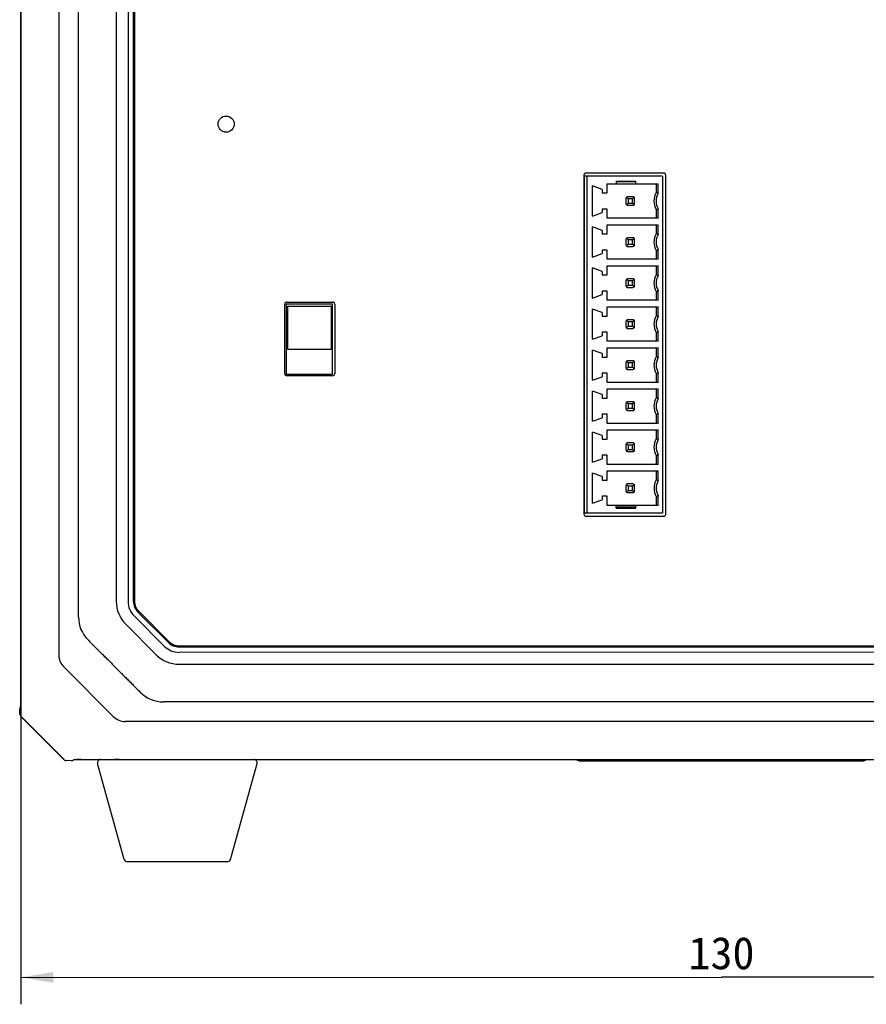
# Model space of a CAD drawing. Header units: millimetres. Extents: x -234 to 606, y -89 to 427.
# Tile 8 of 21: x 51 to 129, y 89 to 180. Entities that reach past the tile are written whole.
import ezdxf
from ezdxf.enums import TextEntityAlignment as Align

# ---------------------------------------------------------------- set-up
doc = ezdxf.new("R2010")
doc.units = ezdxf.units.MM
doc.header["$LTSCALE"] = 23.1
doc.layers.get('0').update_dxf_attribs({"linetype": 'CONTINUOUS'})
doc.layers.add('06_ALL_SURFS', color=7, linetype='CONTINUOUS')
doc.layers.add('51__DRAFT_DIMS', color=7, linetype='CONTINUOUS')
doc.styles.get("Standard").update_dxf_attribs({"font": 'simfang.ttf'})
doc.dimstyles.new('DIMSTYLE_1', dxfattribs={"dimtxt": 3, "dimasz": 3, "dimexe": 2.5, "dimexo": 0.5, "dimgap": 0.75, "dimtad": 1, "dimdec": 0, "dimdsep": 46, "dimtxsty": 'STANDARD', "dimblk": '_FILLED', "dimblk1": '_FILLED', "dimblk2": '_FILLED', "dimcen": 0.09, "dimclrt": 3, "dimazin": 2, "dimtp": 0.5, "dimtm": 0.5, "dimtfac": 1, "dimtdec": 0, "dimtofl": 0, "dimtmove": 0, "dimatfit": 3, "dimldrblk": '_FILLED', "dimfxl": 1, "dimtolj": 1, "dimarcsym": 0})

# ---------------------------------------------------------------- blocks, each defined once
blk = doc.blocks.new('_FILLED')
at = {"color": 0, "linetype": 'ByBlock'}
blk.add_solid([(0, 0), (-1, 0.167), (-1, -0.167)], dxfattribs=at)
blk = doc.blocks.new('*D1')
at = {"layer": '51__DRAFT_DIMS', "color": 4}
for p, q in [((50.646, 120.814), (50.65, 88.874)), ((180.656, 120.829), (180.66, 88.889)), ((50.65, 91.374), (115.655, 91.382)), ((180.659, 91.389), (115.655, 91.382))]:
    blk.add_line(p, q, dxfattribs=at)
at = {"layer": '51__DRAFT_DIMS', "color": 4, "xscale": 3, "yscale": 3, "zscale": 3}
for p, rotation in [((50.65, 91.374), 180.006539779), ((180.659, 91.389), 0.006539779)]:
    blk.add_blockref('_FILLED', p, dxfattribs=dict(at, rotation=rotation))
at = {"layer": '51__DRAFT_DIMS', "color": 3}
blk.add_text('130', height=3, dxfattribs=at).set_placement((115.655, 92.132), align=Align.CENTER)

msp = doc.modelspace()

# ---------------------------------------------------------------- linework, layer by layer
at = {"layer": '06_ALL_SURFS', "color": 7}
for p, q in [((50.647, 116.524), (50.63, 266.692)), ((50.639, 262.169), (50.655, 121.158)), ((54.153, 261.939), (54.169, 121.278)), ((59.48, 256.932), (59.495, 126.286)), ((60.58, 256.933), (60.595, 126.286)), ((61.095, 126.286), (61.08, 256.933)), ((61.18, 256.933), (61.195, 126.286)), ((102.888, 165.869), (102.892, 134.399)), ((110.188, 165.769), (102.948, 165.769)), ((102.952, 134.499), (102.948, 165.769)), ((110.288, 166.069), (103.088, 166.069)), ((103.192, 134.499), (103.188, 165.769)), ((110.188, 165.769), (110.192, 134.499)), ((110.492, 134.399), (110.488, 165.869)), ((104.588, 164.544), (103.688, 164.869)), ((103.689, 162.069), (103.688, 164.869)), ((105.038, 165.069), (109.788, 165.069)), ((105.038, 164.219), (105.038, 165.069)), ((105.888, 165.319), (107.688, 165.319)), ((105.888, 165.319), (105.888, 165.069)), ((107.688, 165.239), (105.888, 165.239)), ((107.688, 165.319), (107.688, 165.069)), ((109.588, 165.069), (109.588, 164.244)), ((109.788, 164.19), (109.788, 165.069)), ((104.588, 164.544), (104.588, 164.219)), ((104.588, 164.219), (105.038, 164.219)), ((106.788, 163.719), (106.788, 163.219)), ((106.988, 163.669), (106.832, 163.825)), ((107.438, 163.869), (106.938, 163.869)), ((107.388, 163.669), (106.988, 163.669)), ((106.988, 163.669), (106.988, 163.269)), ((107.388, 163.669), (107.544, 163.825)), ((107.388, 163.269), (107.388, 163.669)), ((107.588, 163.219), (107.588, 163.719)), ((106.832, 163.113), (106.988, 163.269)), ((106.939, 163.069), (107.439, 163.069)), ((106.988, 163.269), (107.388, 163.269)), ((107.388, 163.269), (107.545, 163.113)), ((109.789, 161.869), (109.789, 162.748)), ((103.689, 162.069), (104.589, 162.394)), ((105.039, 162.719), (104.589, 162.719)), ((104.589, 162.719), (104.589, 162.394)), ((105.039, 161.869), (105.039, 162.719)), ((109.789, 161.869), (105.039, 161.869)), ((109.589, 162.695), (109.589, 161.869)), ((104.589, 160.734), (103.689, 161.059)), ((103.689, 158.259), (103.689, 161.059)), ((105.039, 161.259), (109.789, 161.259)), ((105.039, 160.409), (105.039, 161.259)), ((109.589, 161.259), (109.589, 160.434)), ((109.789, 160.38), (109.789, 161.259)), ((104.589, 160.734), (104.589, 160.409)), ((104.589, 160.409), (105.039, 160.409)), ((106.989, 159.859), (106.833, 160.015)), ((107.439, 160.059), (106.939, 160.059)), ((107.389, 159.859), (107.545, 160.015)), ((106.789, 159.909), (106.789, 159.409)), ((106.833, 159.303), (106.989, 159.459)), ((106.939, 159.259), (107.439, 159.259)), ((107.389, 159.859), (106.989, 159.859)), ((106.989, 159.859), (106.989, 159.459)), ((106.989, 159.459), (107.389, 159.459)), ((107.389, 159.459), (107.389, 159.859)), ((107.389, 159.459), (107.545, 159.303)), ((107.589, 159.409), (107.589, 159.909)), ((103.689, 158.259), (104.589, 158.584)), ((105.039, 158.909), (104.589, 158.909)), ((104.589, 158.909), (104.589, 158.584)), ((105.039, 158.059), (105.039, 158.909)), ((109.589, 158.885), (109.589, 158.059)), ((109.789, 158.059), (109.789, 158.938)), ((109.789, 158.059), (105.039, 158.059)), ((105.039, 157.449), (109.789, 157.449)), ((105.039, 156.599), (105.039, 157.449)), ((109.589, 157.449), (109.589, 156.624)), ((109.789, 156.57), (109.789, 157.449)), ((104.589, 156.924), (103.689, 157.249)), ((103.689, 154.449), (103.689, 157.249)), ((104.589, 156.924), (104.589, 156.599)), ((104.589, 156.599), (105.039, 156.599)), ((106.789, 156.099), (106.789, 155.599)), ((106.989, 156.049), (106.833, 156.205)), ((106.833, 155.493), (106.989, 155.649)), ((107.439, 156.249), (106.939, 156.249)), ((106.939, 155.449), (107.439, 155.449)), ((107.389, 156.049), (106.989, 156.049)), ((106.989, 156.049), (106.989, 155.649)), ((106.989, 155.649), (107.389, 155.649)), ((107.389, 156.049), (107.545, 156.205)), ((107.389, 155.649), (107.389, 156.049)), ((107.389, 155.649), (107.545, 155.493)), ((107.589, 155.599), (107.589, 156.099)), ((103.689, 154.449), (104.589, 154.774)), ((105.039, 155.099), (104.589, 155.099)), ((104.589, 155.099), (104.589, 154.774)), ((105.04, 154.249), (105.039, 155.099)), ((109.589, 155.075), (109.59, 154.249)), ((109.79, 154.249), (109.789, 155.128)), ((75.124, 147.439), (75.124, 153.889)), ((75.274, 153.889), (75.274, 147.389)), ((79.574, 153.889), (75.274, 153.889)), ((75.323, 154.089), (79.573, 154.089)), ((75.424, 149.689), (75.424, 153.689)), ((75.424, 153.689), (79.424, 153.689)), ((79.424, 153.689), (79.424, 149.689)), ((79.574, 147.389), (79.574, 153.889)), ((79.774, 153.889), (79.774, 147.439)), ((109.79, 154.249), (105.04, 154.249)), ((105.04, 153.639), (109.79, 153.639)), ((105.04, 152.789), (105.04, 153.639)), ((109.59, 153.639), (109.59, 152.814)), ((109.79, 152.76), (109.79, 153.639)), ((104.59, 153.114), (103.69, 153.439)), ((103.69, 150.639), (103.69, 153.439)), ((104.59, 153.114), (104.59, 152.789)), ((104.59, 152.789), (105.04, 152.789)), ((106.79, 152.289), (106.79, 151.789)), ((106.99, 152.239), (106.834, 152.395)), ((106.834, 151.683), (106.99, 151.839)), ((107.44, 152.439), (106.94, 152.439)), ((107.39, 152.239), (106.99, 152.239)), ((106.99, 152.239), (106.99, 151.839)), ((106.99, 151.839), (107.39, 151.839)), ((107.39, 152.239), (107.546, 152.395)), ((107.39, 151.839), (107.39, 152.239)), ((107.39, 151.839), (107.546, 151.683)), ((107.59, 151.789), (107.59, 152.289)), ((103.69, 150.639), (104.59, 150.964)), ((105.04, 151.289), (104.59, 151.289)), ((104.59, 151.289), (104.59, 150.964)), ((105.04, 150.439), (105.04, 151.289)), ((106.94, 151.639), (107.44, 151.639)), ((109.59, 151.265), (109.59, 150.439)), ((109.79, 150.439), (109.79, 151.318)), ((109.79, 150.439), (105.04, 150.439)), ((79.424, 149.689), (75.424, 149.689)), ((104.59, 149.304), (103.69, 149.629)), ((103.69, 146.829), (103.69, 149.629)), ((104.59, 149.304), (104.59, 148.979)), ((105.04, 149.829), (109.79, 149.829)), ((105.04, 148.979), (105.04, 149.829)), ((109.59, 149.829), (109.59, 149.004)), ((109.79, 148.95), (109.79, 149.829)), ((104.59, 148.979), (105.04, 148.979)), ((106.79, 148.479), (106.79, 147.979)), ((106.99, 148.429), (106.834, 148.585)), ((107.44, 148.629), (106.94, 148.629)), ((107.39, 148.429), (106.99, 148.429)), ((106.99, 148.429), (106.99, 148.029)), ((107.39, 148.429), (107.546, 148.585)), ((107.39, 148.029), (107.39, 148.429)), ((107.59, 147.979), (107.59, 148.479)), ((75.274, 147.389), (79.574, 147.389)), ((79.574, 147.239), (75.324, 147.239)), ((105.04, 147.479), (104.59, 147.479)), ((104.59, 147.479), (104.59, 147.154)), ((105.04, 146.629), (105.04, 147.479)), ((106.834, 147.873), (106.99, 148.029)), ((106.94, 147.829), (107.44, 147.829)), ((106.99, 148.029), (107.39, 148.029)), ((107.39, 148.029), (107.546, 147.873)), ((109.59, 147.455), (109.59, 146.629)), ((109.79, 146.629), (109.79, 147.508)), ((103.69, 146.829), (104.59, 147.154)), ((109.79, 146.629), (105.04, 146.629)), ((104.591, 145.494), (103.69, 145.819)), ((103.691, 143.019), (103.69, 145.819)), ((104.591, 145.494), (104.591, 145.169)), ((105.04, 146.019), (109.79, 146.019)), ((105.041, 145.169), (105.04, 146.019)), ((109.59, 146.019), (109.591, 145.194)), ((109.791, 145.14), (109.79, 146.019)), ((104.591, 145.169), (105.041, 145.169)), ((106.791, 144.669), (106.791, 144.169)), ((106.991, 144.619), (106.835, 144.775)), ((107.441, 144.819), (106.941, 144.819)), ((107.391, 144.619), (106.991, 144.619)), ((106.991, 144.619), (106.991, 144.219)), ((107.391, 144.619), (107.547, 144.775)), ((107.391, 144.219), (107.391, 144.619)), ((107.591, 144.169), (107.591, 144.669)), ((105.041, 143.669), (104.591, 143.669)), ((104.591, 143.669), (104.591, 143.344)), ((105.041, 142.819), (105.041, 143.669)), ((106.835, 144.063), (106.991, 144.219)), ((106.941, 144.019), (107.441, 144.019)), ((106.991, 144.219), (107.391, 144.219)), ((107.391, 144.219), (107.547, 144.063)), ((109.591, 143.645), (109.591, 142.819)), ((109.791, 142.819), (109.791, 143.698)), ((103.691, 143.019), (104.591, 143.344)), ((109.791, 142.819), (105.041, 142.819)), ((104.591, 141.684), (103.691, 142.009)), ((103.691, 139.209), (103.691, 142.009)), ((105.041, 142.209), (109.791, 142.209)), ((105.041, 141.359), (105.041, 142.209)), ((109.591, 142.209), (109.591, 141.384)), ((109.791, 141.33), (109.791, 142.209)), ((104.591, 141.684), (104.591, 141.359)), ((104.591, 141.359), (105.041, 141.359)), ((106.791, 140.859), (106.791, 140.359)), ((106.991, 140.809), (106.835, 140.965)), ((107.441, 141.009), (106.941, 141.009)), ((107.391, 140.809), (106.991, 140.809)), ((106.991, 140.809), (106.991, 140.409)), ((107.391, 140.809), (107.547, 140.965)), ((107.391, 140.409), (107.391, 140.809)), ((107.591, 140.359), (107.591, 140.859)), ((106.835, 140.253), (106.991, 140.409)), ((106.941, 140.209), (107.441, 140.209)), ((106.991, 140.409), (107.391, 140.409)), ((107.391, 140.409), (107.547, 140.253)), ((103.691, 139.209), (104.591, 139.534)), ((105.041, 139.859), (104.591, 139.859)), ((104.591, 139.859), (104.591, 139.534)), ((105.041, 139.009), (105.041, 139.859)), ((109.791, 139.009), (105.041, 139.009)), ((109.591, 139.835), (109.591, 139.009)), ((109.791, 139.009), (109.791, 139.888)), ((104.591, 137.874), (103.691, 138.199)), ((103.692, 135.399), (103.691, 138.199)), ((105.041, 138.399), (109.791, 138.399)), ((105.041, 137.549), (105.041, 138.399)), ((109.591, 138.399), (109.591, 137.574)), ((109.791, 137.52), (109.791, 138.399)), ((104.591, 137.874), (104.591, 137.549)), ((104.591, 137.549), (105.041, 137.549)), ((106.991, 136.999), (106.835, 137.155)), ((107.441, 137.199), (106.941, 137.199)), ((107.391, 136.999), (107.548, 137.155)), ((106.791, 137.049), (106.792, 136.549)), ((106.835, 136.443), (106.992, 136.599)), ((106.942, 136.399), (107.442, 136.399)), ((107.391, 136.999), (106.991, 136.999)), ((106.991, 136.999), (106.992, 136.599)), ((106.992, 136.599), (107.392, 136.599)), ((107.392, 136.599), (107.391, 136.999)), ((107.392, 136.599), (107.548, 136.443)), ((107.592, 136.549), (107.591, 137.049)), ((103.692, 135.399), (104.592, 135.724)), ((105.042, 136.049), (104.592, 136.049)), ((104.592, 136.049), (104.592, 135.724)), ((105.042, 135.199), (105.042, 136.049)), ((109.592, 136.025), (109.592, 135.199)), ((109.792, 135.199), (109.792, 136.078)), ((102.952, 134.499), (110.192, 134.499)), ((109.792, 135.199), (105.042, 135.199)), ((105.892, 134.949), (105.892, 135.199)), ((107.692, 135.029), (105.892, 135.029)), ((105.892, 134.949), (107.692, 134.949)), ((107.692, 134.949), (107.692, 135.199)), ((103.092, 134.199), (110.292, 134.199)), ((61.505, 125.296), (64.334, 122.468)), ((64.404, 122.539), (61.576, 125.367)), ((61.151, 124.942), (63.98, 122.114)), ((63.202, 121.336), (60.374, 124.165)), ((65.324, 122.158), (165.974, 122.17)), ((65.324, 122.058), (165.974, 122.07)), ((50.652, 120.772), (50.651, 120.711)), ((50.651, 120.71), (50.651, 120.711)), ((50.651, 120.707), (50.651, 120.71)), ((50.651, 120.71), (50.653, 120.582)), ((50.683, 120.314), (50.651, 120.707)), ((50.654, 120.88), (50.652, 120.772)), ((50.655, 121.017), (50.654, 120.88)), ((50.655, 121.158), (50.655, 121.017)), ((165.974, 121.57), (65.324, 121.558)), ((50.653, 120.582), (50.654, 120.475)), ((50.654, 120.475), (50.654, 120.377)), ((50.654, 120.377), (50.655, 116.775)), ((59.223, 115.608), (54.65, 120.18)), ((65.324, 120.458), (165.975, 120.47)), ((50.537, 116.324), (50.537, 116.311)), ((50.551, 115.813), (50.537, 116.311)), ((50.537, 116.311), (50.537, 116.311)), ((50.581, 116.441), (50.65, 116.528)), ((50.647, 116.803), (50.655, 116.803)), ((50.649, 116.51), (50.648, 116.506)), ((50.648, 116.506), (50.648, 116.503)), ((50.648, 116.503), (50.648, 116.5)), ((50.648, 116.5), (50.648, 116.498)), ((50.648, 116.498), (50.648, 116.496)), ((50.65, 116.525), (50.649, 116.518)), ((50.649, 116.518), (50.649, 116.514)), ((50.649, 116.514), (50.649, 116.51)), ((50.651, 116.553), (50.65, 116.541)), ((50.65, 116.541), (50.65, 116.532)), ((50.65, 116.532), (50.65, 116.525)), ((50.652, 116.567), (50.651, 116.553)), ((50.653, 116.603), (50.652, 116.582)), ((50.652, 116.582), (50.652, 116.567)), ((50.654, 116.674), (50.653, 116.641)), ((50.653, 116.641), (50.653, 116.612)), ((50.653, 116.612), (50.653, 116.603)), ((50.655, 116.775), (50.654, 116.718)), ((50.654, 116.718), (50.654, 116.674)), ((54.676, 111.585), (50.63, 115.631)), ((54.586, 111.662), (50.706, 115.542)), ((170.982, 115.14), (60.322, 115.127)), ((55.572, 111.607), (55.485, 111.538)), ((55.537, 111.604), (55.538, 111.604)), ((55.538, 111.604), (55.54, 111.604)), ((55.54, 111.604), (55.542, 111.605)), ((55.542, 111.605), (55.544, 111.605)), ((55.549, 111.605), (55.552, 111.605)), ((55.552, 111.605), (55.556, 111.606)), ((55.556, 111.606), (55.56, 111.606)), ((55.56, 111.606), (55.567, 111.606)), ((55.567, 111.606), (55.575, 111.607)), ((55.568, 111.604), (175.736, 111.618)), ((55.575, 111.607), (55.583, 111.607)), ((55.583, 111.607), (55.593, 111.608)), ((55.593, 111.608), (55.604, 111.608)), ((55.604, 111.608), (55.621, 111.609)), ((55.621, 111.609), (55.639, 111.609)), ((55.639, 111.609), (55.665, 111.61)), ((55.665, 111.61), (55.694, 111.611)), ((55.694, 111.611), (55.733, 111.611)), ((55.733, 111.611), (55.778, 111.612)), ((55.778, 111.612), (55.837, 111.612)), ((56.239, 111.612), (55.837, 111.612)), ((55.847, 111.604), (55.847, 111.612)), ((56.239, 111.612), (59.399, 111.612)), ((59.751, 111.609), (59.358, 111.641)), ((59.399, 111.612), (59.495, 111.612)), ((59.495, 111.612), (59.628, 111.611)), ((59.628, 111.611), (59.754, 111.609)), ((59.751, 111.609), (59.754, 111.609)), ((59.754, 111.609), (59.755, 111.609)), ((59.755, 111.609), (59.844, 111.611)), ((59.844, 111.611), (59.953, 111.612)), ((59.953, 111.612), (60.091, 111.613)), ((60.091, 111.613), (171.103, 111.626)), ((102.21, 111.609), (102.215, 111.604)), ((128.745, 111.551), (102.559, 111.548)), ((55.355, 111.494), (54.859, 111.508)), ((60.239, 102.324), (57.766, 111.224)), ((70.083, 102.325), (72.555, 111.225)), ((102.559, 111.529), (128.745, 111.532)), ((128.745, 111.464), (102.559, 111.461)), ((69.794, 102.105), (60.528, 102.104))]:
    msp.add_line(p, q, dxfattribs=at)
for points in [[(50.648, 116.496), (50.647, 116.494), (50.647, 116.494), (50.647, 116.493), (50.647, 116.492), (50.647, 116.492), (50.647, 116.492)], [(50.551, 115.813), (50.551, 115.802), (50.552, 115.792), (50.554, 115.782), (50.555, 115.772), (50.557, 115.762), (50.56, 115.752), (50.562, 115.743), (50.566, 115.733), (50.569, 115.724), (50.573, 115.714), (50.577, 115.705), (50.582, 115.696), (50.587, 115.687), (50.592, 115.678), (50.597, 115.67), (50.603, 115.661), (50.609, 115.653), (50.616, 115.646), (50.623, 115.638), (50.63, 115.631)], [(54.676, 111.585), (54.683, 111.578), (54.691, 111.572), (54.699, 111.565), (54.707, 111.559), (54.715, 111.553), (54.724, 111.548), (54.733, 111.543), (54.741, 111.538), (54.751, 111.533), (54.76, 111.529), (54.769, 111.525), (54.779, 111.522), (54.788, 111.519), (54.798, 111.516), (54.808, 111.514), (54.818, 111.512), (54.828, 111.51), (54.838, 111.509), (54.848, 111.508), (54.859, 111.508)], [(55.536, 111.604), (55.536, 111.604), (55.536, 111.604), (55.536, 111.604), (55.536, 111.604), (55.536, 111.604), (55.537, 111.604), (55.537, 111.604)], [(55.544, 111.605), (55.547, 111.605), (55.549, 111.605)]]:
    msp.add_lwpolyline(points, dxfattribs=at)
msp.add_circle((69.69, 170.61), 0.75, dxfattribs=at)
for centre, radius, start, end in [((103.088, 165.869), 0.2, 90.00654, 180.00654), ((110.288, 165.869), 0.2, 0.00654, 90.00654), ((106.938, 163.719), 0.15, 90.00654, 180.00654), ((107.438, 163.719), 0.15, 0.00654, 90.00654), ((110.988, 163.469), 1.6, 151.05154, 208.96155), ((106.676, 152.95), 11.663, 74.52547, 75.54251), ((110.988, 163.469), 1.4, 149.00391, 211.00918), ((106.938, 163.219), 0.15, 180.00654, 270.00654), ((107.438, 163.219), 0.15, 270.00654, 0.00654), ((106.699, 173.896), 11.568, 284.46648, 285.49186), ((106.939, 159.909), 0.15, 90.00654, 180.00654), ((107.439, 159.909), 0.15, 0.00654, 90.00654), ((110.989, 159.659), 1.6, 151.05154, 208.96155), ((106.677, 149.14), 11.663, 74.52547, 75.54251), ((110.989, 159.659), 1.4, 149.00391, 211.00918), ((106.939, 159.409), 0.15, 180.00654, 270.00654), ((107.439, 159.409), 0.15, 270.00654, 0.00654), ((106.699, 170.086), 11.568, 284.46648, 285.49186), ((110.989, 155.849), 1.6, 151.05154, 208.96155), ((106.677, 145.33), 11.663, 74.52547, 75.54251), ((110.989, 155.849), 1.4, 149.00391, 211.00918), ((106.939, 156.099), 0.15, 90.00654, 180.00654), ((106.939, 155.599), 0.15, 180.00654, 270.00654), ((107.439, 156.099), 0.15, 0.00654, 90.00654), ((107.439, 155.599), 0.15, 270.00654, 0.00654), ((106.699, 166.276), 11.568, 284.46648, 285.49186), ((75.324, 153.889), 0.2, 90.00654, 180.00654), ((79.574, 153.889), 0.2, 0.00654, 90.00654), ((110.99, 152.039), 1.6, 151.05154, 208.96155), ((106.678, 141.52), 11.663, 74.52547, 75.54251), ((110.99, 152.039), 1.4, 149.00391, 211.00918), ((106.94, 152.289), 0.15, 90.00654, 180.00654), ((106.94, 151.789), 0.15, 180.00654, 270.00654), ((107.44, 152.289), 0.15, 0.00654, 90.00654), ((107.44, 151.789), 0.15, 270.00654, 0.00654), ((106.7, 162.466), 11.568, 284.46648, 285.49186), ((106.94, 148.479), 0.15, 90.00654, 180.00654), ((107.44, 148.479), 0.15, 0.00654, 90.00654), ((110.99, 148.229), 1.6, 151.05154, 208.96155), ((106.678, 137.71), 11.663, 74.52547, 75.54251), ((110.99, 148.229), 1.4, 149.00391, 211.00918), ((75.324, 147.439), 0.2, 180.00654, 270.00654), ((79.574, 147.439), 0.2, 270.00654, 0.00654), ((106.94, 147.979), 0.15, 180.00654, 270.00654), ((107.44, 147.979), 0.15, 270.00654, 0.00654), ((106.7, 158.656), 11.568, 284.46648, 285.49186), ((106.941, 144.669), 0.15, 90.00654, 180.00654), ((107.441, 144.669), 0.15, 0.00654, 90.00654), ((110.991, 144.419), 1.6, 151.05154, 208.96155), ((106.679, 133.9), 11.663, 74.52547, 75.54251), ((110.991, 144.419), 1.4, 149.00391, 211.00918), ((106.941, 144.169), 0.15, 180.00654, 270.00654), ((107.441, 144.169), 0.15, 270.00654, 0.00654), ((106.701, 154.846), 11.568, 284.46648, 285.49186), ((106.941, 140.859), 0.15, 90.00654, 180.00654), ((107.441, 140.859), 0.15, 0.00654, 90.00654), ((110.991, 140.609), 1.6, 151.05154, 208.96155), ((106.679, 130.09), 11.663, 74.52547, 75.54251), ((110.991, 140.609), 1.4, 149.00391, 211.00915), ((106.941, 140.359), 0.15, 180.00654, 270.00654), ((107.441, 140.359), 0.15, 270.00654, 0.00654), ((106.7, 151.039), 11.571, 284.46673, 285.49188), ((106.941, 137.049), 0.15, 90.00654, 180.00654), ((107.441, 137.049), 0.15, 0.00654, 90.00654), ((110.992, 136.799), 1.6, 151.05157, 208.96152), ((106.645, 126.151), 11.797, 74.52933, 75.53487), ((110.992, 136.799), 1.4, 149.00425, 211.00886), ((106.942, 136.549), 0.15, 180.00654, 270.00654), ((107.442, 136.549), 0.15, 270.00654, 0.00654), ((106.668, 147.35), 11.696, 284.4738, 285.488), ((103.092, 134.399), 0.2, 180.00654, 270.00654), ((110.292, 134.399), 0.2, 270.00654, 0.00654), ((62.495, 126.286), 3, 180.00654, 225.00654), ((62.495, 126.286), 1.9, 180.00654, 225.00654), ((62.495, 126.286), 1.4, 180.00654, 225.00654), ((62.495, 126.286), 1.3, 180.00654, 225.00654), ((58.995, 124.836), 3, 180.00464, 225.00842), ((65.323, 123.458), 1.3, 225.00654, 270.00654), ((65.323, 123.458), 1.9, 225.00654, 270.00654), ((65.323, 123.458), 1.4, 225.00654, 270.00654), ((65.323, 123.458), 3, 225.00654, 270.00654), ((63.874, 119.958), 3, 225.00467, 270.00844), ((50.737, 116.317), 0.2, 141.43031, 176.81959), ((50.847, 115.684), 0.2, 208.01373, 225.00654), ((54.728, 111.804), 0.2, 225.00654, 241.99935), ((58.055, 111.304), 0.3, 90.00654, 195.53065), ((72.265, 111.306), 0.3, 344.48243, 90.00654), ((102.559, 111.949), 0.487, 225.00654, 270.00654), ((102.559, 111.949), 0.42, 233.99398, 270.00654), ((102.559, 111.949), 0.401, 237.98042, 270.00654), ((128.745, 111.952), 0.42, 270.00654, 306.0191), ((128.745, 111.952), 0.401, 270.00654, 302.03265), ((128.745, 111.952), 0.487, 270.00654, 315.00654), ((55.361, 111.694), 0.2, 268.44373, 308.58377), ((60.528, 102.404), 0.3, 195.53065, 270.00654), ((69.794, 102.405), 0.3, 270.00654, 344.48243)]:
    msp.add_arc(centre, radius, start, end, dxfattribs=at)
for centre, major_axis, start_param, end_param in [((56.944, 121.458), (2.762, 0.371), 3.04563, 3.642834), ((60.5, 117.902), (0.37, 2.762), -3.642834, -3.04563)]:
    msp.add_ellipse(centre, major_axis=major_axis, ratio=0.717664, start_param=start_param, end_param=end_param, dxfattribs=at)
for points, knots in [([(55.995, 124.836), (55.992, 124.922), (55.988, 125.096), (55.988, 125.356), (55.988, 125.617), (55.988, 125.965), (55.988, 126.399), (55.988, 126.921), (55.988, 127.443), (55.988, 127.964), (55.988, 128.486), (55.988, 129.182), (55.988, 130.051), (55.989, 131.095), (55.989, 132.138), (55.989, 133.181), (55.989, 134.225), (55.989, 135.616), (55.989, 137.355), (55.989, 139.442), (55.989, 141.528), (55.99, 143.615), (55.99, 146.397), (55.99, 149.875), (55.99, 154.049), (55.99, 158.222), (55.99, 162.395), (55.99, 166.569), (55.99, 170.742), (55.989, 176.307), (55.989, 183.262), (55.988, 191.609), (55.987, 199.955), (55.986, 206.911), (55.985, 212.475), (55.984, 216.649), (55.983, 220.822), (55.982, 224.995), (55.981, 229.169), (55.98, 233.342), (55.979, 236.82), (55.979, 239.602), (55.978, 241.689), (55.977, 243.776), (55.977, 245.863), (55.976, 247.602), (55.976, 248.993), (55.975, 250.036), (55.975, 251.08), (55.975, 252.123), (55.974, 253.166), (55.974, 254.036), (55.974, 254.731), (55.974, 255.253), (55.974, 255.775), (55.973, 256.296), (55.973, 256.818), (55.973, 257.253), (55.973, 257.601), (55.973, 257.861), (55.973, 258.122), (55.977, 258.295), (55.98, 258.382)], [0, 0, 0, 0, 0.001945, 0.003896, 0.00585, 0.007803, 0.011709, 0.015616, 0.019522, 0.023429, 0.027335, 0.031242, 0.039055, 0.046868, 0.05468, 0.062493, 0.070306, 0.078119, 0.093745, 0.10937, 0.124996, 0.140621, 0.156247, 0.187498, 0.218749, 0.249999, 0.28125, 0.3125, 0.34375, 0.375, 0.4375, 0.5, 0.5625, 0.625, 0.656251, 0.687501, 0.718751, 0.750001, 0.781252, 0.812503, 0.843753, 0.859379, 0.875004, 0.89063, 0.906256, 0.921881, 0.929694, 0.937507, 0.94532, 0.953133, 0.960945, 0.968758, 0.972665, 0.976571, 0.980478, 0.984384, 0.988291, 0.992197, 0.99415, 0.996104, 0.998055, 1, 1, 1, 1]), ([(56.874, 122.714), (56.919, 122.666), (57.013, 122.568), (57.16, 122.42), (57.314, 122.267), (57.522, 122.061), (57.781, 121.804), (58.09, 121.497), (58.398, 121.191), (58.806, 120.784), (59.314, 120.276), (59.822, 119.768), (60.229, 119.36), (60.535, 119.052), (60.843, 118.743), (61.1, 118.484), (61.306, 118.276), (61.459, 118.123), (61.607, 117.976), (61.705, 117.881), (61.753, 117.836)], [0, 0, 0, 0, 0.028631, 0.05919, 0.090845, 0.122786, 0.186359, 0.249548, 0.312429, 0.375081, 0.5, 0.624919, 0.68757, 0.750452, 0.813641, 0.877214, 0.909155, 0.94081, 0.971369, 1, 1, 1, 1]), ([(167.425, 116.97), (167.291, 116.965), (167.089, 116.963), (166.82, 116.963), (166.618, 116.963), (166.415, 116.963), (166.146, 116.963), (165.808, 116.963), (165.404, 116.963), (164.865, 116.963), (164.19, 116.963), (163.381, 116.963), (162.572, 116.964), (161.763, 116.964), (160.684, 116.964), (159.336, 116.964), (157.718, 116.964), (156.1, 116.964), (154.482, 116.965), (152.864, 116.965), (150.706, 116.965), (148.009, 116.965), (144.773, 116.965), (141.537, 116.966), (138.301, 116.966), (135.065, 116.966), (131.829, 116.966), (127.515, 116.966), (122.121, 116.965), (115.65, 116.965), (109.178, 116.964), (103.784, 116.963), (99.47, 116.962), (96.234, 116.961), (92.998, 116.961), (89.762, 116.96), (86.526, 116.959), (83.29, 116.958), (80.593, 116.957), (78.436, 116.956), (76.817, 116.956), (75.199, 116.955), (73.581, 116.955), (71.963, 116.954), (70.615, 116.954), (69.536, 116.953), (68.727, 116.953), (67.918, 116.953), (67.109, 116.952), (66.435, 116.952), (65.895, 116.952), (65.491, 116.952), (65.154, 116.951), (64.884, 116.951), (64.682, 116.951), (64.479, 116.951), (64.21, 116.951), (64.009, 116.953), (63.874, 116.958)], [0, 0, 0, 0, 0.00389, 0.005843, 0.007796, 0.009749, 0.011703, 0.015609, 0.019516, 0.023423, 0.031236, 0.039049, 0.046862, 0.054676, 0.062489, 0.078115, 0.093741, 0.109367, 0.124993, 0.140619, 0.156245, 0.187496, 0.218748, 0.249999, 0.281249, 0.3125, 0.34375, 0.375, 0.4375, 0.5, 0.5625, 0.625, 0.656251, 0.687501, 0.718751, 0.750002, 0.781253, 0.812504, 0.843755, 0.859381, 0.875007, 0.890633, 0.906259, 0.921885, 0.937511, 0.945325, 0.953138, 0.960951, 0.968764, 0.976577, 0.980484, 0.984391, 0.988297, 0.990251, 0.992204, 0.994157, 0.99611, 1, 1, 1, 1])]:
    msp.add_open_spline(points, degree=3, knots=knots, dxfattribs=at)

# ---------------------------------------------------------------- dimensions: what is measured, and where the dimension line sits
at = {"layer": '51__DRAFT_DIMS', "color": 4}
dim = msp.add_linear_dim(base=(180.659, 91.389), p1=(50.646, 121.314), p2=(180.656, 121.329), angle=0.00654, dimstyle='DIMSTYLE_1', dxfattribs=at)
dim.commit()
dim.dimension.update_dxf_attribs({"geometry": '*D1', "text_midpoint": (115.766, 91.382), "dimtype": 160})

doc.saveas('drawing.dxf')
